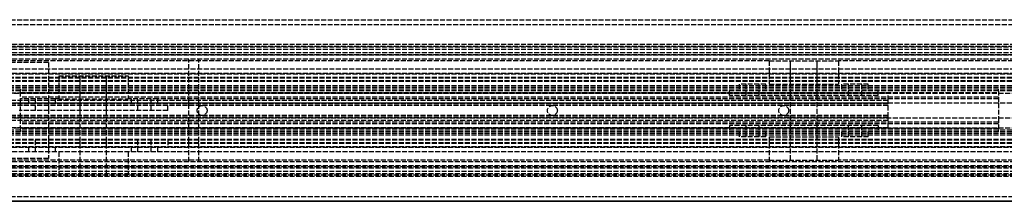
# Model space of a CAD drawing. Header units: millimetres. Extents: x 0 to 2800, y 0 to 55.
# Tile 5 of 8: x 151 to 449, y 0 to 55. Entities that reach past the tile are written whole.
import ezdxf

# ---------------------------------------------------------------- set-up
doc = ezdxf.new("R2010")
doc.units = ezdxf.units.MM
doc.header["$LTSCALE"] = 10
doc.linetypes.add('ALLCAD_Strich', pattern=[0.2, 0.15, -0.05])
doc.layers.add('BESCH_KONT_sich_schn_ansi_2d', color=40, linetype='Continuous')
doc.layers.add('BESCH_KONT_sich_schn_grun_2d', color=10, linetype='Continuous')

msp = doc.modelspace()

# ---------------------------------------------------------------- linework, layer by layer
at = {"layer": 'BESCH_KONT_sich_schn_ansi_2d', "linetype": 'ALLCAD_Strich'}
for p, q in [((0, 0, 81), (2800, 0, 81)), ((0, 0, 66), (2800, 0, 66)), ((2800, 0, 42), (0, 0, 42)), ((2800, 0, 2), (0, 0, 2)), ((2800, 0), (0, 0)), ((2800, 0, 64.5), (0, 0, 64.5)), ((2800, 0, 42.71), (0, 0, 42.71)), ((2800, 0, 75), (0, 0, 75)), ((2800, 0, 74.5), (0, 0, 74.5)), ((0, 0, 72.5), (2800, 0, 72.5)), ((0, 0, 72), (2800, 0, 72)), ((2800, 0, 40.23), (0, 0, 40.23)), ((2800, 0, 2.5), (0, 0, 2.5)), ((2800, 0, 4), (0, 0, 4)), ((2800, 0, 9), (0, 0, 9)), ((2800, 0, 28), (0, 0, 28)), ((2800, 0, 29.5), (0, 0, 29.5)), ((2800, 0, 32), (0, 0, 32)), ((2800, 0, 38.5), (0, 0, 38.5)), ((2800, 0, 40), (0, 0, 40)), ((2800, 0, 61.5), (0, 0, 61.5)), ((2800, 0, 40.94), (0, 0, 40.94)), ((613, 0, 31.9), (47, 0, 31.9)), ((47, 0, 27.9), (613, 0, 27.9)), ((47, 0, 23.9), (613, 0, 23.9)), ((151, 0, 22.4), (47, 0, 22.4)), ((613, 0, 30.9), (47, 0, 30.9)), ((613, 0, 31.4), (47, 0, 31.4)), ((613, 0, 35.9), (47, 0, 35.9)), ((613, 0, 36.4), (47, 0, 36.4)), ((613, 0, 30.4), (47, 0, 30.4)), ((613, 0, 28.9), (47, 0, 28.9)), ((613, 0, 22.9), (47, 0, 22.9)), ((413.6, 0, 10.65), (130.6, 0, 10.65)), ((413.6, 0, 9.9), (130.6, 0, 9.9)), ((413.6, 0, 7.9), (130.6, 0, 7.9)), ((413.6, 0, 26.9), (130.6, 0, 26.9)), ((413.6, 0, 27.9), (130.6, 0, 27.9)), ((413.6, 0, 23.9), (130.6, 0, 23.9)), ((413.6, 0, 18.4), (146.92, 0, 18.4)), ((413.6, 0, 17.65), (147.45, 0, 17.65)), ((150.6, 0, 19.4), (195.6, 0, 19.4)), ((195.6, 0, 8.9), (150.6, 0, 8.9)), ((151, 0), (151, 0, -0.1)), ((447, 0, -0.1), (151, 0, -0.1)), ((151, 0, 7.9), (447, 0, 7.9)), ((151, 0, 8.9), (151, 0)), ((151, 0, 19.4), (151, 0, 8.9)), ((151, 0, 21.9), (151, 0, 19.4)), ((151, 0, 22.4), (151, 0, 21.9)), ((447, 0, 5.4), (151, 0, 5.4)), ((447, 0, 1.4), (151, 0, 1.4)), ((151, 0, 6.9), (447, 0, 6.9)), ((447, 0, 20.4), (151, 0, 20.4)), ((447, 0, 21.9), (151, 0, 21.9)), ((447, 0, 22.4), (151, 0, 22.4)), ((159.5, 0, 66), (159.5, 0, 64.5)), ((159.5, 0, 72), (159.5, 0, 66)), ((195.58, 0, 19.4), (195.58, 0, 19.39)), ((195.58, 0, 19.39), (195.58, 0, 19.39)), ((195.58, 0, 19.4), (195.58, 0, 19.39)), ((195.58, 0, 19.4), (195.58, 0, 19.4)), ((195.58, 0, 19.39), (195.58, 0, 19.39)), ((195.58, 0, 19.39), (195.58, 0, 19.4)), ((195.59, 0, 19.4), (195.59, 0, 19.4)), ((195.59, 0, 19.4), (195.59, 0, 19.39)), ((195.59, 0, 19.4), (195.59, 0, 19.4)), ((195.59, 0, 19.4), (195.59, 0, 19.4)), ((195.59, 0, 19.4), (195.59, 0, 19.4)), ((195.59, 0, 19.39), (195.59, 0, 19.39)), ((195.59, 0, 19.39), (195.59, 0, 19.39)), ((195.59, 0, 19.39), (195.59, 0, 19.39)), ((195.59, 0, 19.4), (195.59, 0, 19.4)), ((195.59, 0, 19.4), (195.59, 0, 19.4)), ((195.59, 0, 19.39), (195.59, 0, 19.4)), ((195.59, 0, 19.39), (195.59, 0, 19.4)), ((447, 0, 8.9), (195.6, 0, 8.9)), ((447, 0, 19.4), (195.6, 0, 19.4)), ((195.6, 0, 19.4), (195.6, 0, 8.9)), ((195.6, 0, 19.4), (195.6, 0, 19.39)), ((195.6, 0, 19.39), (195.6, 0, 19.39)), ((195.6, 0, 19.4), (195.6, 0, 19.39)), ((195.6, 0, 19.4), (195.6, 0, 19.4)), ((195.6, 0, 19.39), (195.6, 0, 19.39)), ((202, 0, 45), (205, 0, 45)), ((202, 0, 45), (202, 0, 61.5)), ((966, 0, 61.5), (202, 0, 61.5)), ((204.5, 0, 36.4), (204.5, 0, 31.9)), ((204.5, 0, 27.9), (204.5, 0, 30.9)), ((204.5, 0, 5.4), (204.5, 0, 7.9)), ((204.98, 0, 45), (204.98, 0, 44.99)), ((204.98, 0, 45), (204.98, 0, 44.99)), ((204.98, 0, 45), (204.98, 0, 44.99)), ((204.98, 0, 44.99), (204.99, 0, 44.99)), ((204.98, 0, 44.99), (204.98, 0, 44.99)), ((204.98, 0, 44.99), (204.98, 0, 44.99)), ((204.98, 0, 45), (204.98, 0, 44.99)), ((204.98, 0, 45), (204.98, 0, 44.99)), ((204.98, 0, 45), (204.98, 0, 44.99)), ((204.98, 0, 45), (204.98, 0, 44.99)), ((204.99, 0, 44.99), (204.99, 0, 45)), ((204.99, 0, 45), (204.99, 0, 44.99)), ((204.99, 0, 45), (204.99, 0, 44.99)), ((204.99, 0, 44.99), (204.99, 0, 44.99)), ((204.99, 0, 44.99), (204.99, 0, 44.99)), ((204.99, 0, 45), (204.99, 0, 44.99)), ((204.99, 0, 45), (204.99, 0, 44.99)), ((204.99, 0, 45), (204.99, 0, 44.99)), ((204.99, 0, 45), (204.99, 0, 44.99)), ((204.99, 0, 45), (204.99, 0, 44.99)), ((205, 0, 44.99), (204.99, 0, 44.99)), ((204.99, 0, 45), (204.99, 0, 44.99)), ((205, 0, 45), (205, 0, 44.99)), ((205, 0, 45), (205, 0, 44.99)), ((205, 0, 45), (205, 0, 44.99)), ((205, 0, 44.99), (205, 0, 44.99)), ((205, 0, 44.99), (205, 0, 44.99)), ((205, 0, 45), (205, 0, 44.99)), ((205, 0, 45), (205, 0, 44.99)), ((205, 0, 45), (205, 0, 44.99)), ((205, 0, 45), (205, 0, 40)), ((963, 0, 40), (205, 0, 40)), ((207.5, 0, 36.4), (207.5, 0, 31.9)), ((207.5, 0, 27.9), (207.5, 0, 30.9)), ((207.5, 0, 5.4), (207.5, 0, 7.9)), ((310.5, 0, 36.4), (310.5, 0, 31.9)), ((310.5, 0, 27.9), (310.5, 0, 30.9)), ((310.5, 0, 5.4), (310.5, 0, 7.9)), ((313.5, 0, 36.4), (313.5, 0, 31.9)), ((313.5, 0, 27.9), (313.5, 0, 30.9)), ((313.5, 0, 5.4), (313.5, 0, 7.9)), ((365.6, 0, 19.4), (410.6, 0, 19.4)), ((365.6, 0, 8.9), (365.6, 0, 19.4)), ((410.6, 0, 8.9), (365.6, 0, 8.9)), ((380.5, 0, 36.4), (380.5, 0, 31.9)), ((380.5, 0, 27.9), (380.5, 0, 30.9)), ((380.5, 0, 5.4), (380.5, 0, 7.9)), ((383.5, 0, 36.4), (383.5, 0, 31.9)), ((383.5, 0, 27.9), (383.5, 0, 30.9)), ((383.5, 0, 5.4), (383.5, 0, 7.9)), ((410.58, 0, 19.4), (410.58, 0, 19.39)), ((410.58, 0, 19.39), (410.58, 0, 19.39)), ((410.58, 0, 19.4), (410.58, 0, 19.39)), ((410.58, 0, 19.4), (410.58, 0, 19.4)), ((410.58, 0, 19.39), (410.58, 0, 19.39)), ((410.58, 0, 19.39), (410.58, 0, 19.4)), ((410.59, 0, 19.4), (410.59, 0, 19.4)), ((410.59, 0, 19.4), (410.59, 0, 19.39)), ((410.59, 0, 19.4), (410.59, 0, 19.4)), ((410.59, 0, 19.4), (410.59, 0, 19.4)), ((410.59, 0, 19.4), (410.59, 0, 19.4)), ((410.59, 0, 19.39), (410.59, 0, 19.39)), ((410.59, 0, 19.39), (410.59, 0, 19.39)), ((410.59, 0, 19.39), (410.59, 0, 19.39)), ((410.59, 0, 19.4), (410.59, 0, 19.4)), ((410.59, 0, 19.4), (410.59, 0, 19.4)), ((410.59, 0, 19.39), (410.59, 0, 19.4)), ((410.59, 0, 19.39), (410.59, 0, 19.4)), ((410.6, 0, 19.4), (410.6, 0, 8.9)), ((410.6, 0, 19.4), (410.6, 0, 19.39)), ((410.6, 0, 19.39), (410.6, 0, 19.39)), ((410.6, 0, 19.4), (410.6, 0, 19.39)), ((410.6, 0, 19.4), (410.6, 0, 19.4)), ((410.6, 0, 19.39), (410.6, 0, 19.39)), ((413.6, 0, 10.65), (413.6, 0, 17.65)), ((413.6, 0, 17.65), (413.6, 0, 18.4)), ((413.6, 0, 18.4), (413.6, 0, 23.9)), ((413.6, 0, 9.9), (413.6, 0, 10.65)), ((413.6, 0, 7.9), (413.6, 0, 9.9)), ((413.6, 0, 23.9), (413.6, 0, 27.9)), ((447, 0, -0.1), (447, 0)), ((613, 0, 22.4), (447, 0, 22.4)), ((447, 0, 21.9), (447, 0, 22.4)), ((447, 0, 19.4), (447, 0, 21.9)), ((447, 0, 8.9), (447, 0, 19.4)), ((447, 0), (447, 0, 8.9))]:
    msp.add_line(p, q, dxfattribs=at)
at = {"layer": 'BESCH_KONT_sich_schn_ansi_2d', "linetype": 'ALLCAD_Strich', "extrusion": (0, 1, 0)}
for centre in [(-157.6, 14.9), (-188.6, 14.9), (-372.6, 14.9), (-403.6, 14.9)]:
    msp.add_circle(centre, 4, dxfattribs=at)
at = {"layer": 'BESCH_KONT_sich_schn_ansi_2d', "linetype": 'ALLCAD_Strich', "extrusion": (0, -1, 0)}
for centre, radius in [((157.6, 14.9), 2), ((173.1, 14.9), 10.5), ((173.1, 14.9), 4), ((173.1, 14.9), 4), ((188.6, 14.9), 2), ((372.6, 14.9), 2), ((388.1, 14.9), 10.5), ((388.1, 14.9), 4), ((388.1, 14.9), 4), ((403.6, 14.9), 2)]:
    msp.add_circle(centre, radius, dxfattribs=at)
at = {"layer": 'BESCH_KONT_sich_schn_ansi_2d', "linetype": 'ALLCAD_Strich', "extrusion": (0, 1, 0)}
for centre, radius, start, end in [((-195.58, 19.4), 0.00116, 90, 180), ((-195.58, 19.39), 0.00116, 180, 270), ((-195.58, 19.4), 0.00271, 0, 90), ((-195.58, 19.39), 0.00271, 270, 0), ((-195.59, 19.4), 0.00093, 90, 180), ((-195.59, 19.4), 0.00093, 180, 270), ((-195.6, 19.4), 0.00271, 0, 90), ((-195.6, 19.39), 0.00271, 270, 0), ((-195.6, 19.4), 0.00116, 90, 180), ((-195.6, 19.39), 0.00116, 180, 270), ((-410.58, 19.4), 0.00116, 90, 180), ((-410.58, 19.39), 0.00116, 180, 270), ((-410.58, 19.4), 0.00271, 0, 90), ((-410.58, 19.39), 0.00271, 270, 0), ((-410.59, 19.4), 0.00093, 90, 180), ((-410.59, 19.4), 0.00093, 180, 270), ((-410.6, 19.4), 0.00271, 0, 90), ((-410.6, 19.39), 0.00271, 270, 0), ((-410.6, 19.4), 0.00116, 90, 180), ((-410.6, 19.39), 0.00116, 180, 270)]:
    msp.add_arc(centre, radius, start, end, dxfattribs=at)
at = {"layer": 'BESCH_KONT_sich_schn_ansi_2d', "linetype": 'ALLCAD_Strich', "extrusion": (0, -1, 0)}
for centre, radius, start, end in [((195.58, 19.39), 0.00271, 270, 0), ((195.58, 19.4), 0.00271, 0, 90), ((195.58, 19.39), 0.00116, 180, 270), ((195.58, 19.4), 0.00116, 90, 180), ((195.59, 19.4), 0.00217, 270, 0), ((195.59, 19.4), 0.00217, 360, 90), ((195.6, 19.39), 0.00271, 270, 0), ((195.6, 19.4), 0.00271, 0, 90), ((195.6, 19.39), 0.00116, 180, 270), ((195.6, 19.4), 0.00116, 90, 180), ((410.58, 19.39), 0.00271, 270, 0), ((410.58, 19.4), 0.00271, 0, 90), ((410.58, 19.39), 0.00116, 180, 270), ((410.58, 19.4), 0.00116, 90, 180), ((410.59, 19.4), 0.00217, 270, 0), ((410.59, 19.4), 0.00217, 360, 90), ((410.6, 19.39), 0.00271, 270, 0), ((410.6, 19.4), 0.00271, 0, 90), ((410.6, 19.39), 0.00116, 180, 270), ((410.6, 19.4), 0.00116, 90, 180)]:
    msp.add_arc(centre, radius, start, end, dxfattribs=at)
at = {"layer": 'BESCH_KONT_sich_schn_grun_2d', "linetype": 'ALLCAD_Strich'}
for p, q in [((0, 55), (2800, 55)), ((0, 53.5), (2800, 53.5)), ((2800, 47.5), (0, 47.5)), ((0, 47), (2800, 47)), ((2800, 46.71), (0, 46.71)), ((2800, 46), (0, 46)), ((2800, 45), (0, 45)), ((2800, 44.94), (0, 44.94)), ((0, 44.5), (2800, 44.5)), ((2800, 44.23), (0, 44.23)), ((2800, 43), (0, 43)), ((159.5, 42), (129.5, 42)), ((377.6, 42.5), (134.1, 42.5)), ((159.5, 42), (159.5, 13)), ((202, 12), (202, 43)), ((966, 43), (202, 43)), ((204.98, 43), (204.98, 42.99)), ((204.98, 43), (204.98, 42.99)), ((204.98, 42.99), (204.98, 43)), ((204.98, 43), (204.98, 43)), ((204.98, 42.99), (204.98, 42.99)), ((204.98, 42.99), (204.98, 42.99)), ((204.99, 43), (204.99, 42.99)), ((204.99, 42.99), (204.99, 43)), ((204.99, 43), (204.99, 43)), ((204.99, 43), (204.99, 43)), ((204.99, 43), (204.99, 43)), ((204.99, 42.99), (204.99, 43)), ((204.99, 43), (204.99, 43)), ((204.99, 42.99), (204.99, 43)), ((204.99, 43), (204.99, 42.99)), ((204.99, 42.99), (204.99, 42.99)), ((204.99, 42.99), (204.99, 42.99)), ((204.99, 42.99), (204.99, 42.99)), ((205, 43), (205, 42.99)), ((205, 42.99), (205, 43)), ((205, 42.99), (205, 43)), ((205, 43), (205, 43)), ((205, 43), (205, 43)), ((205, 42.99), (205, 42.99)), ((205, 12), (205, 42.99)), ((205, 42.99), (205, 42.99)), ((377.6, 42.5), (398.6, 42.5)), ((377.6, 42.5), (377.6, 35.5)), ((384.1, 12.5), (384.1, 42.5)), ((384.1, 35.5), (384.1, 42.5)), ((392.1, 12.5), (392.1, 42.5)), ((392.1, 35.5), (392.1, 42.5)), ((398.6, 42.5), (398.6, 35.5)), ((1521.4, 42.5), (398.6, 42.5)), ((2800, 40), (0, 40)), ((2800, 38.75), (0, 38.75)), ((613, 38.5), (47, 38.5)), ((613, 37.5), (47, 37.5)), ((613, 37.25), (47, 37.25)), ((613, 36.25), (47, 36.25)), ((613, 36.5), (144.5, 36.5)), ((162.6, 38), (183.6, 38)), ((162.6, 38), (162.6, 31)), ((169.1, 8), (169.1, 38)), ((169.1, 31), (169.1, 38)), ((177.1, 8), (177.1, 38)), ((177.1, 31), (177.1, 38)), ((183.6, 38), (183.6, 31)), ((613, 35), (47, 35)), ((613, 34.5), (47, 34.5)), ((613, 34), (47, 34)), ((151, 33.5), (47, 33.5)), ((151, 34), (151, 33.5)), ((151, 29.75), (151, 33.5)), ((447, 33.5), (151, 33.5)), ((151, 33), (447, 33)), ((365.6, 32), (365.6, 34)), ((376.6, 35.5), (368.6, 35.5)), ((368.6, 34), (368.6, 35.5)), ((370.6, 32), (370.6, 35.5)), ((374.6, 32), (374.6, 35.5)), ((376.6, 34), (376.6, 35.5)), ((377.6, 35.5), (398.6, 35.5)), ((384.1, 32), (384.1, 34)), ((392.1, 32), (392.1, 34)), ((407.6, 35.5), (399.6, 35.5)), ((399.6, 34), (399.6, 35.5)), ((401.6, 32), (401.6, 35.5)), ((405.6, 32), (405.6, 35.5)), ((407.6, 34), (407.6, 35.5)), ((410.6, 32), (410.6, 34)), ((447, 33.5), (447, 34)), ((447, 33.5), (447, 29.75)), ((613, 33.5), (447, 33.5)), ((47.02, 32.75), (613, 32.75)), ((413.6, 32.75), (130.6, 32.75)), ((413.6, 30.5), (130.6, 30.5)), ((447, 31.5), (151, 31.5)), ((153.6, 31), (151, 31)), ((161.6, 31), (153.6, 31)), ((153.6, 29.5), (153.6, 31)), ((155.6, 27.5), (155.6, 31)), ((159.6, 27.5), (159.6, 31)), ((162.6, 31), (161.6, 31)), ((161.6, 29.5), (161.6, 31)), ((162.6, 31), (183.6, 31)), ((184.6, 31), (183.6, 31)), ((192.6, 31), (184.6, 31)), ((184.6, 29.5), (184.6, 31)), ((186.6, 27.5), (186.6, 31)), ((190.6, 27.5), (190.6, 31)), ((447, 31), (192.6, 31)), ((192.6, 29.5), (192.6, 31)), ((410.58, 32), (365.6, 32)), ((410.6, 32), (410.58, 32)), ((410.58, 32), (410.58, 32)), ((410.58, 32), (410.58, 32)), ((410.58, 32), (410.58, 32)), ((410.58, 32), (410.58, 32)), ((410.58, 32), (410.59, 32)), ((410.58, 32), (410.58, 32)), ((410.58, 32), (410.58, 32)), ((410.58, 32), (410.58, 32)), ((410.58, 32), (410.58, 32)), ((410.58, 32), (410.58, 32)), ((410.58, 32), (410.58, 32)), ((410.58, 32), (410.58, 32)), ((410.58, 32), (410.58, 32)), ((410.59, 32), (410.59, 32)), ((410.59, 32), (410.59, 32)), ((410.59, 32), (410.59, 32)), ((410.59, 32), (410.59, 32)), ((410.59, 32), (410.59, 32)), ((410.59, 32), (410.59, 32)), ((410.59, 32), (410.59, 32)), ((410.59, 32), (410.59, 32)), ((410.59, 32), (410.59, 32)), ((410.59, 32), (410.59, 32)), ((410.6, 32), (410.59, 32)), ((410.59, 32), (410.59, 32)), ((410.6, 32), (410.6, 32)), ((410.6, 32), (410.6, 32)), ((410.6, 32), (410.6, 32)), ((410.6, 32), (410.6, 32)), ((410.6, 32), (410.6, 32)), ((410.6, 32), (410.6, 32)), ((410.6, 32), (410.6, 32)), ((410.6, 32), (410.6, 32)), ((410.6, 32), (410.6, 32)), ((410.6, 32), (410.6, 32)), ((410.6, 32), (410.6, 32)), ((410.6, 32), (410.6, 32)), ((410.6, 32), (410.6, 32)), ((413.6, 30.5), (413.6, 32.75)), ((413.6, 29.5), (413.6, 30.5)), ((613, 29.75), (47, 29.75)), ((413.6, 29.75), (130.6, 29.75)), ((413.6, 29.5), (130.6, 29.5)), ((413.6, 29), (147.45, 29)), ((195.58, 27.5), (150.6, 27.5)), ((151, 25.25), (151, 29.75)), ((169.1, 27.5), (169.1, 29.5)), ((177.1, 27.5), (177.1, 29.5)), ((195.6, 27.5), (195.58, 27.5)), ((195.58, 27.5), (195.58, 27.5)), ((195.58, 27.5), (195.58, 27.49)), ((195.58, 27.5), (195.58, 27.49)), ((195.58, 27.5), (195.58, 27.49)), ((195.58, 27.5), (195.58, 27.49)), ((195.58, 27.5), (195.58, 27.5)), ((195.58, 27.5), (195.58, 27.5)), ((195.58, 27.5), (195.58, 27.49)), ((195.58, 27.5), (195.58, 27.49)), ((195.58, 27.5), (195.58, 27.49)), ((195.58, 27.49), (195.59, 27.49)), ((195.58, 27.49), (195.58, 27.49)), ((195.58, 27.49), (195.58, 27.49)), ((195.59, 27.49), (195.59, 27.5)), ((195.59, 27.5), (195.59, 27.49)), ((195.59, 27.5), (195.59, 27.49)), ((195.59, 27.5), (195.59, 27.49)), ((195.59, 27.5), (195.59, 27.49)), ((195.59, 27.5), (195.59, 27.49)), ((195.59, 27.5), (195.59, 27.49)), ((195.59, 27.5), (195.59, 27.49)), ((195.59, 27.5), (195.59, 27.49)), ((195.59, 27.49), (195.59, 27.49)), ((195.59, 27.49), (195.59, 27.49)), ((195.6, 27.49), (195.59, 27.49)), ((195.6, 27.5), (195.6, 29.5)), ((195.6, 27.5), (195.6, 27.5)), ((195.6, 27.5), (195.6, 27.49)), ((195.6, 27.5), (195.6, 27.49)), ((195.6, 27.5), (195.6, 27.49)), ((195.6, 27.5), (195.6, 27.49)), ((195.6, 27.5), (195.6, 27.49)), ((195.6, 27.5), (195.6, 27.5)), ((195.6, 27.5), (195.6, 27.5)), ((195.6, 27.5), (195.6, 27.49)), ((195.6, 27.5), (195.6, 27.49)), ((195.6, 27.5), (195.6, 27.5)), ((195.6, 27.49), (195.6, 27.49)), ((195.6, 27.49), (195.6, 27.49)), ((413.6, 25.5), (413.6, 29.5)), ((447, 29.75), (447, 25.25)), ((47, 25.25), (613, 25.25)), ((413.6, 25.5), (130.6, 25.5)), ((413.6, 25.25), (130.6, 25.25)), ((413.6, 24.5), (130.6, 24.5)), ((413.6, 26), (147.45, 26)), ((151, 21.5), (151, 25.25)), ((447, 24), (151, 24)), ((413.6, 24.5), (413.6, 25.5)), ((413.6, 22.25), (413.6, 24.5)), ((447, 25.25), (447, 21.5)), ((47, 22.25), (613, 22.25)), ((151, 21.5), (47, 21.5)), ((613, 21), (47, 21)), ((413.6, 22.25), (130.6, 22.25)), ((447, 23.5), (151, 23.5)), ((447, 22), (151, 22)), ((151, 21.5), (151, 21)), ((447, 21.5), (151, 21.5)), ((365.6, 23), (365.6, 21)), ((410.6, 23), (365.6, 23)), ((368.6, 19.5), (368.6, 21)), ((370.6, 19.5), (370.6, 23)), ((374.6, 19.5), (374.6, 23)), ((376.6, 19.5), (376.6, 21)), ((384.1, 21), (384.1, 23)), ((392.1, 21), (392.1, 23)), ((399.6, 19.5), (399.6, 21)), ((401.6, 19.5), (401.6, 23)), ((405.6, 19.5), (405.6, 23)), ((407.6, 19.5), (407.6, 21)), ((410.6, 23), (410.6, 21)), ((613, 21.5), (447, 21.5)), ((447, 21), (447, 21.5)), ((613, 20.5), (47, 20.5)), ((613, 20), (47, 20)), ((613, 18.75), (47, 18.75)), ((613, 18.5), (144.5, 18.5)), ((155.6, 15), (155.6, 18.5)), ((159.6, 15), (159.6, 18.5)), ((169.1, 16.5), (169.1, 18.5)), ((177.1, 16.5), (177.1, 18.5)), ((186.6, 15), (186.6, 18.5)), ((190.6, 15), (190.6, 18.5)), ((195.6, 18.5), (195.6, 16.5)), ((376.6, 19.5), (368.6, 19.5)), ((377.6, 19.5), (398.6, 19.5)), ((377.6, 19.5), (377.6, 12.5)), ((384.1, 12.5), (384.1, 19.5)), ((392.1, 12.5), (392.1, 19.5)), ((398.6, 19.5), (398.6, 12.5)), ((407.6, 19.5), (399.6, 19.5)), ((2800, 16.25), (0, 16.25)), ((2800, 15), (0, 15)), ((613, 17.75), (47, 17.75)), ((613, 17.5), (47, 17.5)), ((613, 16.5), (47, 16.5)), ((153.6, 15), (153.6, 16.5)), ((161.6, 15), (161.6, 16.5)), ((162.6, 15), (162.6, 8)), ((169.1, 8), (169.1, 15)), ((177.1, 8), (177.1, 15)), ((183.6, 15), (183.6, 8)), ((184.6, 15), (184.6, 16.5)), ((192.6, 15), (192.6, 16.5)), ((2800, 12), (0, 12)), ((159.5, 13), (129.5, 13)), ((377.6, 12.5), (134.1, 12.5)), ((966, 12), (202, 12)), ((377.6, 12.5), (398.6, 12.5)), ((1521.4, 12.5), (398.6, 12.5)), ((2800, 10.77), (0, 10.77)), ((0, 10.5), (2800, 10.5)), ((2800, 10.06), (0, 10.06)), ((2800, 10), (0, 10)), ((2800, 9), (0, 9)), ((2800, 8.29), (0, 8.29)), ((0, 8), (2800, 8)), ((2800, 7.5), (0, 7.5)), ((0, 1.5), (2800, 1.5)), ((0, 0), (2800, 0))]:
    msp.add_line(p, q, dxfattribs=at)
for centre in [(206, 27.5), (312, 27.5), (382, 27.5)]:
    msp.add_circle(centre, 1.5, dxfattribs=at)
for centre, radius, start, end in [((204.98, 43), 0.00271, 90, 180), ((204.98, 43), 0.00271, 0, 90), ((204.98, 43), 0.00116, 0, 90), ((204.98, 43), 0.00116, 90, 180), ((204.98, 42.99), 0.00271, 180, 270), ((204.98, 42.99), 0.00271, 270, 0), ((204.98, 42.99), 0.00116, 270, 360), ((204.98, 42.99), 0.00116, 180, 270), ((204.99, 43), 0.00217, 360, 90), ((204.99, 42.99), 0.00093, 0, 90), ((205, 43), 0.00271, 90, 180), ((204.99, 42.99), 0.00217, 270, 0), ((204.99, 42.99), 0.00093, 270, 0), ((205, 42.99), 0.00271, 180, 270), ((205, 43), 0.00116, 0, 90), ((205, 43), 0.00271, 0, 90), ((205, 43), 0.00116, 90, 180), ((205, 42.99), 0.00271, 270, 0), ((205, 42.99), 0.00116, 270, 360), ((205, 42.99), 0.00116, 180, 270)]:
    msp.add_arc(centre, radius, start, end, dxfattribs=at)

doc.saveas('drawing.dxf')
